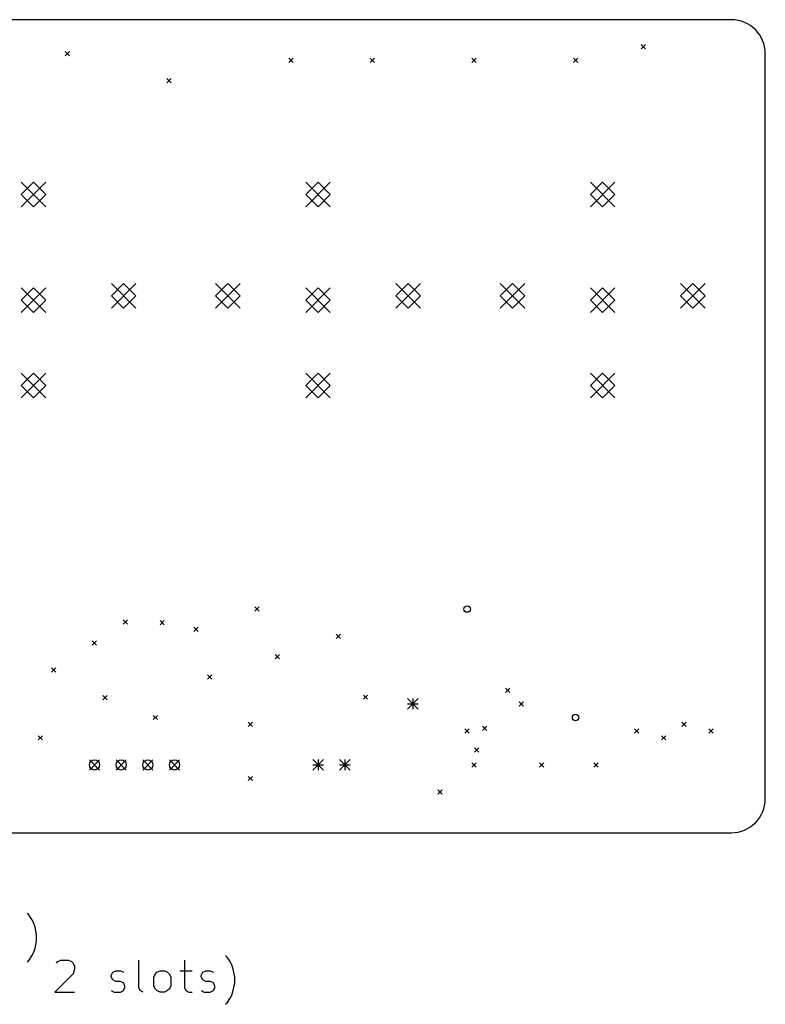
# Model space of a CAD drawing. Extents: x -3 to 140, y -124 to 0.
# Tile 6 of 6: x 70 to 140, y -92 to 0. Entities that reach past the tile are written whole.
import ezdxf

# ---------------------------------------------------------------- set-up
doc = ezdxf.new("R2010")
doc.units = 0
doc.header["$MEASUREMENT"] = 0
doc.layers.add('BLACK', color=7, linetype='CONTINUOUS')

msp = doc.modelspace()

# ---------------------------------------------------------------- linework, layer by layer
at = {"layer": 'BLACK', "linetype": 'CONTINUOUS'}
for p, q in [((136.525, 0), (3.175, 0)), ((128.07, -2.34), (128.47, -2.74)), ((128.47, -2.34), (128.07, -2.74)), ((74.095, -2.975), (74.495, -3.375)), ((74.495, -2.975), (74.095, -3.375)), ((95.05, -3.61), (95.45, -4.01)), ((95.45, -3.61), (95.05, -4.01)), ((102.67, -3.61), (103.07, -4.01)), ((103.07, -3.61), (102.67, -4.01)), ((112.195, -3.61), (112.595, -4.01)), ((112.595, -3.61), (112.195, -4.01)), ((121.72, -3.61), (122.12, -4.01)), ((122.12, -3.61), (121.72, -4.01)), ((139.7, -73.025), (139.7, -3.175)), ((83.62, -5.515), (84.02, -5.915)), ((84.02, -5.515), (83.62, -5.915)), ((69.97, -15.24), (72.27, -17.54)), ((72.27, -15.24), (69.97, -17.54)), ((71.12, -15.24), (69.97, -16.39)), ((72.27, -16.39), (71.12, -15.24)), ((96.64, -15.24), (98.94, -17.54)), ((98.94, -15.24), (96.64, -17.54)), ((97.79, -15.24), (96.64, -16.39)), ((98.94, -16.39), (97.79, -15.24)), ((123.31, -15.24), (125.61, -17.54)), ((125.61, -15.24), (123.31, -17.54)), ((124.46, -15.24), (123.31, -16.39)), ((125.61, -16.39), (124.46, -15.24)), ((69.97, -16.39), (71.12, -17.54)), ((71.12, -17.54), (72.27, -16.39)), ((96.64, -16.39), (97.79, -17.54)), ((97.79, -17.54), (98.94, -16.39)), ((123.31, -16.39), (124.46, -17.54)), ((124.46, -17.54), (125.61, -16.39)), ((78.42, -24.74), (80.72, -27.04)), ((80.72, -24.74), (78.42, -27.04)), ((79.57, -24.74), (78.42, -25.89)), ((80.72, -25.89), (79.57, -24.74)), ((88.19, -24.74), (90.49, -27.04)), ((90.49, -24.74), (88.19, -27.04)), ((89.34, -24.74), (88.19, -25.89)), ((90.49, -25.89), (89.34, -24.74)), ((105.09, -24.74), (107.39, -27.04)), ((107.39, -24.74), (105.09, -27.04)), ((106.24, -24.74), (105.09, -25.89)), ((107.39, -25.89), (106.24, -24.74)), ((114.86, -24.74), (117.16, -27.04)), ((117.16, -24.74), (114.86, -27.04)), ((116.01, -24.74), (114.86, -25.89)), ((117.16, -25.89), (116.01, -24.74)), ((131.76, -24.74), (134.06, -27.04)), ((134.06, -24.74), (131.76, -27.04)), ((132.91, -24.74), (131.76, -25.89)), ((134.06, -25.89), (132.91, -24.74)), ((69.97, -25.14), (72.27, -27.44)), ((72.27, -25.14), (69.97, -27.44)), ((71.12, -25.14), (69.97, -26.29)), ((72.27, -26.29), (71.12, -25.14)), ((96.64, -25.14), (98.94, -27.44)), ((98.94, -25.14), (96.64, -27.44)), ((97.79, -25.14), (96.64, -26.29)), ((98.94, -26.29), (97.79, -25.14)), ((123.31, -25.14), (125.61, -27.44)), ((125.61, -25.14), (123.31, -27.44)), ((124.46, -25.14), (123.31, -26.29)), ((125.61, -26.29), (124.46, -25.14)), ((69.97, -26.29), (71.12, -27.44)), ((71.12, -27.44), (72.27, -26.29)), ((78.42, -25.89), (79.57, -27.04)), ((79.57, -27.04), (80.72, -25.89)), ((88.19, -25.89), (89.34, -27.04)), ((89.34, -27.04), (90.49, -25.89)), ((96.64, -26.29), (97.79, -27.44)), ((97.79, -27.44), (98.94, -26.29)), ((105.09, -25.89), (106.24, -27.04)), ((106.24, -27.04), (107.39, -25.89)), ((114.86, -25.89), (116.01, -27.04)), ((116.01, -27.04), (117.16, -25.89)), ((123.31, -26.29), (124.46, -27.44)), ((124.46, -27.44), (125.61, -26.29)), ((131.76, -25.89), (132.91, -27.04)), ((132.91, -27.04), (134.06, -25.89)), ((69.97, -33.14), (72.27, -35.44)), ((72.27, -33.14), (69.97, -35.44)), ((71.12, -33.14), (69.97, -34.29)), ((72.27, -34.29), (71.12, -33.14)), ((96.64, -33.14), (98.94, -35.44)), ((98.94, -33.14), (96.64, -35.44)), ((97.79, -33.14), (96.64, -34.29)), ((98.94, -34.29), (97.79, -33.14)), ((123.31, -33.14), (125.61, -35.44)), ((125.61, -33.14), (123.31, -35.44)), ((124.46, -33.14), (123.31, -34.29)), ((125.61, -34.29), (124.46, -33.14)), ((69.97, -34.29), (71.12, -35.44)), ((71.12, -35.44), (72.27, -34.29)), ((96.64, -34.29), (97.79, -35.44)), ((97.79, -35.44), (98.94, -34.29)), ((123.31, -34.29), (124.46, -35.44)), ((124.46, -35.44), (125.61, -34.29)), ((91.875, -55.045), (92.275, -55.445)), ((92.275, -55.045), (91.875, -55.445)), ((79.5346, -56.2604), (79.9346, -56.6604)), ((79.9346, -56.2604), (79.5346, -56.6604)), ((82.985, -56.315), (83.385, -56.715)), ((83.385, -56.315), (82.985, -56.715)), ((86.16, -56.95), (86.56, -57.35)), ((86.56, -56.95), (86.16, -57.35)), ((99.495, -57.585), (99.895, -57.985)), ((99.895, -57.585), (99.495, -57.985)), ((76.635, -58.22), (77.035, -58.62)), ((77.035, -58.22), (76.635, -58.62)), ((93.78, -59.49), (94.18, -59.89)), ((94.18, -59.49), (93.78, -59.89)), ((72.825, -60.76), (73.225, -61.16)), ((73.225, -60.76), (72.825, -61.16)), ((87.43, -61.395), (87.83, -61.795)), ((87.83, -61.395), (87.43, -61.795)), ((115.37, -62.665), (115.77, -63.065)), ((115.77, -62.665), (115.37, -63.065)), ((77.6231, -63.3412), (78.0231, -63.7412)), ((78.0231, -63.3412), (77.6231, -63.7412)), ((102.035, -63.3), (102.435, -63.7)), ((102.435, -63.3), (102.035, -63.7)), ((106.18, -63.635), (107.18, -64.635)), ((107.18, -63.635), (106.18, -64.635)), ((106.68, -63.635), (106.68, -64.635)), ((106.18, -64.135), (107.18, -64.135)), ((116.64, -63.935), (117.04, -64.335)), ((117.04, -63.935), (116.64, -64.335)), ((82.35, -65.205), (82.75, -65.605)), ((82.75, -65.205), (82.35, -65.605)), ((91.24, -65.84), (91.64, -66.24)), ((91.64, -65.84), (91.24, -66.24)), ((113.211, -66.221), (113.611, -66.621)), ((113.611, -66.221), (113.211, -66.621)), ((131.88, -65.84), (132.28, -66.24)), ((132.28, -65.84), (131.88, -66.24)), ((71.555, -67.11), (71.955, -67.51)), ((71.955, -67.11), (71.555, -67.51)), ((111.56, -66.475), (111.96, -66.875)), ((111.96, -66.475), (111.56, -66.875)), ((127.435, -66.475), (127.835, -66.875)), ((127.835, -66.475), (127.435, -66.875)), ((129.975, -67.11), (130.375, -67.51)), ((130.375, -67.11), (129.975, -67.51)), ((134.42, -66.475), (134.82, -66.875)), ((134.82, -66.475), (134.42, -66.875)), ((112.449, -68.253), (112.849, -68.653)), ((112.849, -68.253), (112.449, -68.653)), ((76.36, -69.375), (77.31, -70.325)), ((77.31, -69.375), (76.36, -70.325)), ((78.86, -69.375), (79.81, -70.325)), ((79.81, -69.375), (78.86, -70.325)), ((81.36, -69.375), (82.31, -70.325)), ((82.31, -69.375), (81.36, -70.325)), ((83.86, -69.375), (84.81, -70.325)), ((84.81, -69.375), (83.86, -70.325)), ((97.29, -69.35), (98.29, -70.35)), ((98.29, -69.35), (97.29, -70.35)), ((97.29, -69.85), (98.29, -69.85)), ((97.79, -69.35), (97.79, -70.35)), ((99.79, -69.35), (100.79, -70.35)), ((100.79, -69.35), (99.79, -70.35)), ((99.79, -69.85), (100.79, -69.85)), ((100.29, -69.35), (100.29, -70.35)), ((112.195, -69.65), (112.595, -70.05)), ((112.595, -69.65), (112.195, -70.05)), ((118.545, -69.65), (118.945, -70.05)), ((118.945, -69.65), (118.545, -70.05)), ((123.625, -69.65), (124.025, -70.05)), ((124.025, -69.65), (123.625, -70.05)), ((91.24, -70.92), (91.64, -71.32)), ((91.64, -70.92), (91.24, -71.32)), ((109.02, -72.19), (109.42, -72.59)), ((109.42, -72.19), (109.02, -72.59)), ((3.175, -76.2), (136.525, -76.2)), ((70.6964, -83.8964), (70.5536, -83.7536)), ((70.9821, -84.325), (70.6964, -83.8964)), ((71.125, -84.6107), (70.9821, -84.325)), ((71.2679, -85.0393), (71.125, -84.6107)), ((71.4107, -85.7536), (71.2679, -85.0393)), ((71.4107, -86.325), (71.4107, -85.7536)), ((71.2679, -87.0393), (71.4107, -86.325)), ((70.9821, -87.7536), (71.125, -87.4679)), ((71.125, -87.4679), (71.2679, -87.0393)), ((70.5536, -88.325), (70.6964, -88.1821)), ((70.6964, -88.1821), (70.9821, -87.7536)), ((73.2679, -88.4279), (73.4107, -88.285)), ((73.4107, -88.285), (73.6964, -88.1421)), ((73.6964, -88.1421), (74.4107, -88.1421)), ((74.4107, -88.1421), (74.6964, -88.285)), ((74.6964, -88.285), (74.8393, -88.4279)), ((74.8393, -88.4279), (74.9821, -88.7136)), ((80.9821, -90.7136), (80.9821, -88.1421)), ((85.2679, -88.1421), (85.2679, -90.7136)), ((89.2679, -87.8564), (89.125, -87.7136)), ((89.5536, -88.285), (89.2679, -87.8564)), ((89.6964, -88.5707), (89.5536, -88.285)), ((89.8393, -88.9993), (89.6964, -88.5707)), ((74.8393, -89.4279), (73.125, -91.1421)), ((74.9821, -88.9993), (74.8393, -89.4279)), ((74.9821, -88.7136), (74.9821, -88.9993)), ((78.4107, -89.5707), (78.5536, -89.285)), ((78.5536, -89.285), (78.8393, -89.1421)), ((78.8393, -89.1421), (79.2679, -89.1421)), ((79.2679, -89.1421), (79.5536, -89.285)), ((82.4107, -89.7136), (82.5536, -89.4279)), ((82.5536, -89.4279), (82.6964, -89.285)), ((82.6964, -89.285), (82.9821, -89.1421)), ((82.9821, -89.1421), (83.4107, -89.1421)), ((83.4107, -89.1421), (83.6964, -89.285)), ((83.6964, -89.285), (83.8393, -89.4279)), ((83.8393, -89.4279), (83.9821, -89.7136)), ((84.8393, -89.1421), (85.9821, -89.1421)), ((86.8393, -89.5707), (86.9821, -89.285)), ((86.9821, -89.285), (87.2679, -89.1421)), ((87.2679, -89.1421), (87.6964, -89.1421)), ((87.6964, -89.1421), (87.9821, -89.285)), ((89.9821, -89.7136), (89.8393, -88.9993)), ((78.4107, -89.7136), (78.4107, -89.5707)), ((78.5536, -89.9993), (78.4107, -89.7136)), ((78.8393, -90.1421), (78.5536, -89.9993)), ((79.2679, -90.1421), (78.8393, -90.1421)), ((79.5536, -90.285), (79.2679, -90.1421)), ((79.6964, -90.5707), (79.5536, -90.285)), ((82.4107, -90.5707), (82.4107, -89.7136)), ((83.9821, -89.7136), (83.9821, -90.5707)), ((86.8393, -89.7136), (86.8393, -89.5707)), ((86.9821, -89.9993), (86.8393, -89.7136)), ((87.2679, -90.1421), (86.9821, -89.9993)), ((87.6964, -90.1421), (87.2679, -90.1421)), ((87.9821, -90.285), (87.6964, -90.1421)), ((88.125, -90.5707), (87.9821, -90.285)), ((89.8393, -90.9993), (89.9821, -90.285)), ((89.9821, -90.285), (89.9821, -89.7136)), ((73.125, -91.1421), (74.9821, -91.1421)), ((78.4107, -90.9993), (78.6964, -91.1421)), ((78.6964, -91.1421), (79.2679, -91.1421)), ((79.2679, -91.1421), (79.5536, -90.9993)), ((79.5536, -90.9993), (79.6964, -90.7136)), ((79.6964, -90.7136), (79.6964, -90.5707)), ((81.125, -90.9993), (80.9821, -90.7136)), ((81.4107, -91.1421), (81.125, -90.9993)), ((82.5536, -90.8564), (82.4107, -90.5707)), ((82.6964, -90.9993), (82.5536, -90.8564)), ((82.9821, -91.1421), (82.6964, -90.9993)), ((83.4107, -91.1421), (82.9821, -91.1421)), ((83.6964, -90.9993), (83.4107, -91.1421)), ((83.8393, -90.8564), (83.6964, -90.9993)), ((83.9821, -90.5707), (83.8393, -90.8564)), ((85.2679, -90.7136), (85.4107, -90.9993)), ((85.4107, -90.9993), (85.6964, -91.1421)), ((85.6964, -91.1421), (85.9821, -91.1421)), ((86.8393, -90.9993), (87.125, -91.1421)), ((87.125, -91.1421), (87.6964, -91.1421)), ((87.6964, -91.1421), (87.9821, -90.9993)), ((87.9821, -90.9993), (88.125, -90.7136)), ((88.125, -90.7136), (88.125, -90.5707)), ((89.6964, -91.4279), (89.8393, -90.9993)), ((89.125, -92.285), (89.2679, -92.1421)), ((89.2679, -92.1421), (89.5536, -91.7136)), ((89.5536, -91.7136), (89.6964, -91.4279))]:
    msp.add_line(p, q, dxfattribs=at)
at = {"layer": 'BLACK'}
for centre, radius in [((111.76, -55.245), 0.3), ((121.92, -65.405), 0.3), ((76.835, -69.85), 0.475), ((79.335, -69.85), 0.475), ((81.835, -69.85), 0.475), ((84.335, -69.85), 0.475)]:
    msp.add_circle(centre, radius, dxfattribs=at)
for centre, start, end in [((136.525, -3.175), 0, 90), ((136.525, -73.025), -90, 0)]:
    msp.add_arc(centre, 3.175, start, end, dxfattribs=at)

doc.saveas('drawing.dxf')
